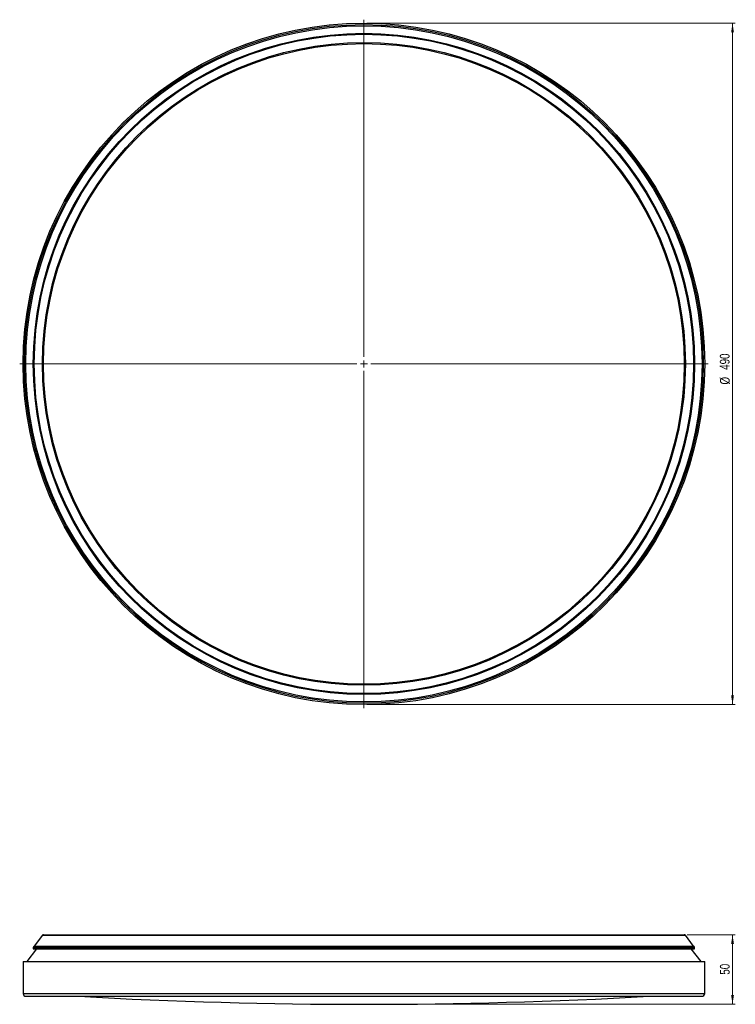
# Model space of a CAD drawing. Header units: millimetres. Extents: x 562 to 819, y 375 to 729.
import ezdxf

# ---------------------------------------------------------------- set-up
doc = ezdxf.new("R2010")
doc.units = ezdxf.units.MM
doc.header["$PDSIZE"] = -1
doc.styles.add('SLDTEXTSTYLE0', font='TXT', dxfattribs={"width": 0.75})
doc.dimstyles.new('SLDDIMSTYLE0', dxfattribs={"dimtxt": 3.5, "dimasz": 3.302, "dimexe": 0, "dimexo": 0.0625, "dimgap": 0.875, "dimtad": 1, "dimdec": 0, "dimlfac": 2, "dimrnd": 1e-09, "dimzin": 12, "dimdsep": 46, "dimtxsty": 'SLDTEXTSTYLE0', "dimsah": 1, "dimcen": 0.09, "dimadec": 0, "dimazin": 3, "dimtfac": 1, "dimtdec": 0, "dimtofl": 0, "dimtmove": 0, "dimatfit": 3, "dimfxl": 0, "dimfrac": 2, "dimtolj": 1, "dimtzin": 12, "dimarcsym": 0})

# ---------------------------------------------------------------- blocks, each defined once
blk = doc.blocks.new('_D')
at = {"color": 7, "linetype": 'Continuous', "lineweight": 0}
for p, q in [((801.97, 400.07), (819.31, 400.07)), ((818.31, 375.07), (818.31, 400.07)), ((686.81, 375.07), (819.31, 375.07))]:
    blk.add_line(p, q, dxfattribs=at)
at = {"color": 7, "linetype": 'Continuous', "lineweight": 18}
for points in [[(818.31, 400.07), (817.81, 396.77), (818.82, 396.77)], [(818.31, 375.07), (818.82, 378.38), (817.81, 378.38)]]:
    blk.add_solid(points, dxfattribs=at)
at = {"color": 7, "linetype": 'Continuous', "lineweight": 18, "insert": (813.8, 385.73), "char_height": 3.5, "attachment_point": 1, "rotation": 90, "style": 'SLDTEXTSTYLE0'}
blk.add_mtext('50', dxfattribs=at)
blk = doc.blocks.new('_D_1')
at = {"color": 7, "linetype": 'Continuous', "lineweight": 0}
for p, q in [((686.81, 727.82), (819.31, 727.82)), ((818.31, 727.82), (818.31, 482.82)), ((686.81, 482.82), (819.31, 482.82))]:
    blk.add_line(p, q, dxfattribs=at)
at = {"color": 7, "linetype": 'Continuous', "lineweight": 18}
for points in [[(818.31, 727.82), (817.81, 724.52), (818.82, 724.52)], [(818.31, 482.82), (818.82, 486.12), (817.81, 486.12)]]:
    blk.add_solid(points, dxfattribs=at)
at = {"color": 7, "linetype": 'Continuous', "lineweight": 18, "char_height": 3.5, "attachment_point": 1, "rotation": 90, "style": 'SLDTEXTSTYLE0'}
for s, insert in [('490', (813.75, 603.19)), ('%%c', (813.8, 597.91))]:
    blk.add_mtext(s, dxfattribs=dict(at, insert=insert))
blk = doc.blocks.new('SW_CENTERMARKSYMBOL_0')
at = {"color": 0, "linetype": 'Continuous', "lineweight": 18}
for p, q in [((0, 2.5), (0, 123.75)), ((-2.5, 0), (-123.75, 0)), ((0, 0), (-1.25, 0)), ((0, 0), (0, 1.25)), ((0, 0), (0, -1.25)), ((0, 0), (1.25, 0)), ((2.5, 0), (123.75, 0)), ((0, -2.5), (0, -123.75))]:
    blk.add_line(p, q, dxfattribs=at)

msp = doc.modelspace()

# ---------------------------------------------------------------- linework, layer by layer
at = {"color": 7, "linetype": 'Continuous', "lineweight": 25}
for p, q in [((570.66, 400.07), (685.81, 400.07)), ((685.81, 400.07), (800.97, 400.07)), ((570.26, 399.88), (567.31, 396.02)), ((804.32, 396.02), (801.37, 399.88)), ((568.16, 395.07), (564.61, 390.45)), ((566.96, 395.52), (566.96, 395.07)), ((566.96, 395.07), (685.81, 395.07)), ((567.31, 396.02), (685.81, 396.02)), ((685.81, 396.02), (804.32, 396.02)), ((685.81, 395.07), (804.67, 395.07)), ((807.01, 390.45), (803.46, 395.07)), ((804.67, 395.07), (804.67, 395.52)), ((563.31, 390.45), (563.31, 378.95)), ((563.31, 390.45), (685.81, 390.45)), ((685.81, 390.45), (808.31, 390.45)), ((808.31, 378.95), (808.31, 390.45)), ((564.31, 377.95), (685.81, 377.95)), ((685.81, 377.95), (807.31, 377.95))]:
    msp.add_line(p, q, dxfattribs=at)
at = {"color": 8, "linetype": 'Continuous', "lineweight": 25}
for p, q in [((570.26, 399.88), (685.81, 399.88)), ((685.81, 399.88), (801.37, 399.88)), ((566.96, 395.52), (685.81, 395.52)), ((685.81, 395.52), (804.67, 395.52)), ((563.31, 378.95), (685.81, 378.95)), ((685.81, 378.95), (808.31, 378.95))]:
    msp.add_line(p, q, dxfattribs=at)
at = {"color": 7, "linetype": 'Continuous', "lineweight": 25}
for radius in [122.5, 122, 121.54, 118.85, 118.51, 115.55, 115.16]:
    msp.add_circle((685.81, 605.32), radius, dxfattribs=at)
for centre, radius, start, end in [((570.66, 399.57), 0.5, 90, 142.5432), ((800.97, 399.57), 0.5, 37.4568, 90), ((567.46, 395.52), 0.5, 90, 180), ((804.17, 395.52), 0.5, 0, 90), ((564.31, 378.95), 1, 180, 270), ((807.31, 378.95), 1, 270, 0), ((685.81, 2205.36), 1830.29, 266.78916, 273.21084)]:
    msp.add_arc(centre, radius, start, end, dxfattribs=at)
at = {"color": 7, "linetype": 'Continuous', "lineweight": 0}
msp.add_point((685.81, 375.07), dxfattribs=at)

# ---------------------------------------------------------------- block references
at = {"color": 7, "linetype": 'Continuous', "lineweight": 18}
msp.add_blockref('SW_CENTERMARKSYMBOL_0', (685.81, 605.32), dxfattribs=at)

# ---------------------------------------------------------------- dimensions: what is measured, and where the dimension line sits
dim = msp.add_linear_dim(base=(818.31, 482.82), p1=(685.81, 727.82), p2=(685.81, 482.82), angle=90, text='%%c<>', dimstyle='SLDDIMSTYLE0', dxfattribs=at)
dim.commit()
dim.dimension.update_dxf_attribs({"geometry": '_D_1', "text_midpoint": (818.31, 604.43), "dimtype": 160})
dim = msp.add_linear_dim(base=(818.31, 400.07), p1=(685.81, 375.07), p2=(800.97, 400.07), angle=90, dimstyle='SLDDIMSTYLE0', dxfattribs=at)
dim.commit()
dim.dimension.update_dxf_attribs({"geometry": '_D', "text_midpoint": (818.31, 388.32), "dimtype": 160})

doc.saveas('drawing.dxf')
